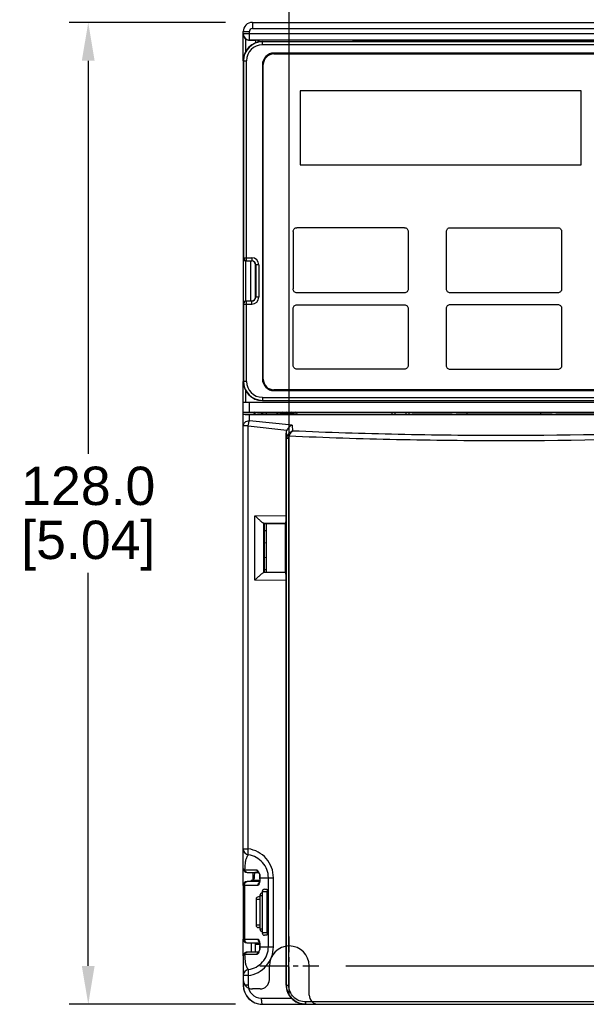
# Model space of a CAD drawing. Header units: inches. Extents: x 0 to 559, y 0 to 432.
# Tile 11 of 23: x 148 to 222, y 231 to 359. Entities that reach past the tile are written whole.
import ezdxf

# ---------------------------------------------------------------- set-up
doc = ezdxf.new("R2010")
doc.units = ezdxf.units.IN
doc.header["$LTSCALE"] = 10
doc.header["$MEASUREMENT"] = 0
doc.linetypes.add('CENTER2', pattern=[1.125, 0.75, -0.125, 0.125, -0.125])
doc.layers.add('CENTERLINE', color=40, linetype='CENTER2')
doc.layers.add('DIMENSIONS', color=140, linetype='Continuous')
doc.styles.add('TEXTSTYLE_1', font='arial.ttf')
doc.dimstyles.get("Standard").update_dxf_attribs({"dimtxt": 5, "dimasz": 5, "dimexe": 2.5, "dimexo": 3.5, "dimgap": 1, "dimtad": 0, "dimtih": 1, "dimtoh": 1, "dimdec": 1, "dimzin": 0, "dimdsep": 46, "dimtxsty": 'Standard', "dimcen": 0, "dimadec": 0, "dimazin": 0, "dimtfac": 1, "dimtdec": 1, "dimtofl": 0, "dimtmove": 0, "dimatfit": 3, "dimfxl": 0, "dimtolj": 1, "dimtzin": 0, "dimarcsym": 0})

# ---------------------------------------------------------------- blocks, each defined once
blk = doc.blocks.new('*D12')
at = {"layer": 'DEFPOINTS', "color": 0}
for p in [(245.55, 391.72), (177.55, 357.92), (245.55, 357.92)]:
    blk.add_point(p, dxfattribs=at)
at = {"layer": 'DIMENSIONS', "color": 0, "lineweight": -2}
for p, q in [((177.55, 361.42), (177.55, 394.22)), ((245.55, 361.42), (245.55, 394.22)), ((182.55, 391.72), (202.27, 391.72)), ((240.55, 391.72), (220.82, 391.72))]:
    blk.add_line(p, q, dxfattribs=at)
at = {"layer": 'DIMENSIONS', "color": 0}
for points in [[(182.55, 392.55), (182.55, 390.89), (177.55, 391.72)], [(240.55, 392.55), (240.55, 390.89), (245.55, 391.72)]]:
    blk.add_solid(points, dxfattribs=at)
at = {"layer": 'DIMENSIONS', "color": 0, "char_height": 5, "attachment_point": 5, "style": 'TEXTSTYLE_1'}
for s, insert in [('\\A1;68.0', (211.55, 395.27)), ('\\A1;[2.68]', (211.55, 387.51))]:
    blk.add_mtext(s, dxfattribs=dict(at, insert=insert))
blk = doc.blocks.new('*D14')
at = {"layer": 'DEFPOINTS', "color": 0}
for p in [(239.55, 372.69), (239.55, 357.96), (183.55, 239.96)]:
    blk.add_point(p, dxfattribs=at)
at = {"layer": 'DIMENSIONS', "color": 0, "lineweight": -2}
for p, q in [((183.55, 243.46), (183.55, 375.19)), ((239.55, 361.46), (239.55, 375.19)), ((188.55, 372.69), (202.27, 372.69)), ((234.55, 372.69), (220.82, 372.69))]:
    blk.add_line(p, q, dxfattribs=at)
at = {"layer": 'DIMENSIONS', "color": 0}
for points in [[(188.55, 373.52), (188.55, 371.85), (183.55, 372.69)], [(234.55, 373.52), (234.55, 371.85), (239.55, 372.69)]]:
    blk.add_solid(points, dxfattribs=at)
at = {"layer": 'DIMENSIONS', "color": 0, "char_height": 5, "attachment_point": 5, "style": 'TEXTSTYLE_1'}
for s, insert in [('\\A1;56.0', (211.55, 376.24)), ('\\A1;[2.20]', (211.55, 368.48))]:
    blk.add_mtext(s, dxfattribs=dict(at, insert=insert))
blk = doc.blocks.new('*D15')
at = {"layer": 'DEFPOINTS', "color": 0}
for p in [(243.4, 354.12), (187.4, 236.12), (270.76, 236.12)]:
    blk.add_point(p, dxfattribs=at)
at = {"layer": 'DIMENSIONS', "color": 0, "lineweight": -2}
for p, q in [((246.9, 354.12), (273.26, 354.12)), ((270.76, 349.12), (270.76, 302.87)), ((270.76, 241.12), (270.76, 287.36)), ((190.9, 236.12), (273.26, 236.12))]:
    blk.add_line(p, q, dxfattribs=at)
at = {"layer": 'DIMENSIONS', "color": 0}
for points in [[(269.92, 349.12), (271.59, 349.12), (270.76, 354.12)], [(269.92, 241.12), (271.59, 241.12), (270.76, 236.12)]]:
    blk.add_solid(points, dxfattribs=at)
at = {"layer": 'DIMENSIONS', "color": 0, "char_height": 5, "attachment_point": 5, "style": 'TEXTSTYLE_1'}
for s, insert in [('\\A1;118.0', (270.76, 298.67)), ('\\A1;[4.65]', (270.76, 290.91))]:
    blk.add_mtext(s, dxfattribs=dict(at, insert=insert))
blk = doc.blocks.new('*D16')
at = {"layer": 'DEFPOINTS', "color": 0}
for p in [(178.75, 359.12), (157.35, 231.12), (180.05, 231.12)]:
    blk.add_point(p, dxfattribs=at)
at = {"layer": 'DIMENSIONS', "color": 0, "lineweight": -2}
for p, q in [((175.25, 359.12), (154.85, 359.12)), ((157.35, 354.12), (157.35, 302.87)), ((157.35, 236.12), (157.35, 287.36)), ((176.55, 231.12), (154.85, 231.12))]:
    blk.add_line(p, q, dxfattribs=at)
at = {"layer": 'DIMENSIONS', "color": 0}
for points in [[(156.51, 354.12), (158.18, 354.12), (157.35, 359.12)], [(156.51, 236.12), (158.18, 236.12), (157.35, 231.12)]]:
    blk.add_solid(points, dxfattribs=at)
at = {"layer": 'DIMENSIONS', "color": 0, "char_height": 5, "attachment_point": 5, "style": 'TEXTSTYLE_1'}
for s, insert in [('\\A1;128.0', (157.35, 298.67)), ('\\A1;[5.04]', (157.35, 290.91))]:
    blk.add_mtext(s, dxfattribs=dict(at, insert=insert))

msp = doc.modelspace()

# ---------------------------------------------------------------- linework, layer by layer
for p, q in [((178.75, 359.12), (178.75, 358.32)), ((178.75, 359.12), (244.35, 359.12)), ((178.75, 358.32), (244.35, 358.32)), ((177.55, 354.12), (177.55, 357.92)), ((177.55, 357.92), (178.35, 357.92)), ((245.55, 357.61), (177.55, 357.61)), ((177.85, 356.97), (177.85, 355.29)), ((178.35, 356.8), (178.35, 357.92)), ((244.75, 356.81), (178.35, 356.81)), ((178.35, 356.8), (179.2, 356.8)), ((179.2, 356.46), (179.2, 356.8)), ((179.5, 356.55), (179.5, 356.8)), ((179.5, 356.8), (179.64, 356.65)), ((179.64, 356.58), (179.64, 356.65)), ((179.64, 356.65), (179.98, 356.62)), ((179.98, 356.61), (179.98, 356.62)), ((180.05, 356.19), (180.05, 356.62)), ((180.05, 356.62), (243.05, 356.62)), ((243.05, 356.59), (180.05, 356.59)), ((243.05, 356.19), (180.05, 356.19)), ((180.08, 356.62), (180.08, 356.62)), ((180.08, 356.62), (191.79, 356.62)), ((191.97, 356.8), (191.79, 356.62)), ((191.79, 356.62), (191.79, 356.62)), ((191.97, 356.8), (191.97, 356.62)), ((191.97, 356.8), (192.91, 356.8)), ((192.91, 356.8), (192.91, 356.62)), ((192.91, 356.8), (193.09, 356.62)), ((193.09, 356.62), (193.09, 356.62)), ((204.53, 356.62), (193.09, 356.62)), ((204.71, 356.8), (204.53, 356.62)), ((204.53, 356.62), (204.53, 356.62)), ((204.71, 356.8), (204.71, 356.62)), ((204.71, 356.8), (205.65, 356.8)), ((205.65, 356.8), (205.65, 356.62)), ((205.65, 356.8), (205.83, 356.62)), ((205.83, 356.62), (205.83, 356.62)), ((217.27, 356.62), (205.83, 356.62)), ((217.45, 356.8), (217.27, 356.62)), ((217.27, 356.62), (217.27, 356.62)), ((217.45, 356.8), (217.45, 356.62)), ((217.45, 356.8), (218.39, 356.8)), ((218.39, 356.8), (218.39, 356.62)), ((218.39, 356.8), (218.57, 356.62)), ((218.57, 356.62), (218.57, 356.62)), ((230.01, 356.62), (218.57, 356.62)), ((241.55, 355.12), (181.55, 355.12)), ((181.55, 355.02), (241.55, 355.02)), ((177.55, 354.12), (177.55, 328.42)), ((177.55, 354.12), (177.98, 354.12)), ((177.58, 354.12), (177.58, 328.44)), ((177.98, 328.04), (177.98, 354.12)), ((180.05, 353.62), (180.05, 312.62)), ((180.15, 312.62), (180.15, 353.62)), ((184.98, 350.18), (184.98, 340.56)), ((184.98, 350.18), (184.98, 340.56)), ((221.58, 350.18), (184.98, 350.18)), ((221.58, 350.18), (184.98, 350.18)), ((221.58, 340.56), (221.58, 350.18)), ((221.58, 340.56), (221.58, 350.18)), ((184.98, 340.56), (221.58, 340.56)), ((184.98, 340.56), (221.58, 340.56)), ((184.05, 331.86), (184.05, 324.37)), ((198.55, 332.36), (184.55, 332.36)), ((199.05, 331.86), (199.05, 324.37)), ((204.05, 324.37), (204.05, 331.86)), ((204.55, 332.36), (218.55, 332.36)), ((219.05, 331.86), (219.05, 324.37)), ((177.55, 328.42), (177.58, 328.44)), ((177.55, 328.42), (177.55, 322.42)), ((177.58, 328.44), (178.65, 328.44)), ((177.85, 328.03), (177.85, 322.8)), ((177.95, 328.02), (177.98, 328.04)), ((177.95, 328.02), (178.65, 328.02)), ((177.98, 328.04), (178.65, 328.04)), ((178.55, 322.82), (178.55, 328.02)), ((178.65, 328.44), (178.65, 328.02)), ((179.15, 323.32), (179.15, 327.52)), ((179.58, 327.52), (179.15, 327.52)), ((179.18, 327.52), (179.18, 323.32)), ((179.58, 327.52), (179.58, 323.32)), ((198.55, 323.87), (184.55, 323.87)), ((218.55, 323.87), (204.55, 323.87)), ((177.55, 322.42), (177.55, 312.32)), ((177.58, 322.39), (177.55, 322.42)), ((177.58, 322.39), (177.58, 312.32)), ((177.58, 322.39), (178.65, 322.39)), ((177.98, 322.79), (177.95, 322.82)), ((177.95, 322.82), (178.65, 322.82)), ((177.98, 312.32), (177.98, 322.79)), ((178.65, 322.79), (177.98, 322.79)), ((178.65, 322.39), (178.65, 322.82)), ((179.58, 323.32), (179.15, 323.32)), ((184.55, 322.31), (198.55, 322.31)), ((204.55, 322.36), (218.55, 322.36)), ((184.05, 314.42), (184.05, 321.81)), ((199.05, 321.81), (199.05, 314.42)), ((204.05, 314.37), (204.05, 321.86)), ((219.05, 321.86), (219.05, 314.37)), ((198.55, 313.92), (184.55, 313.92)), ((218.55, 313.87), (204.55, 313.87)), ((177.55, 308.06), (177.55, 312.32)), ((177.98, 312.32), (177.55, 312.32)), ((177.85, 311.14), (177.85, 309.62)), ((241.55, 311.22), (181.55, 311.22)), ((181.55, 311.12), (241.55, 311.12)), ((177.55, 309.62), (245.55, 309.62)), ((178.35, 308.32), (178.35, 309.62)), ((180.05, 310.24), (180.05, 309.82)), ((180.05, 310.24), (243.05, 310.24)), ((180.05, 309.84), (243.05, 309.84)), ((180.05, 309.82), (243.05, 309.82)), ((177.55, 308.32), (245.55, 308.32)), ((178.71, 308.06), (179.39, 308.08)), ((179.05, 308.32), (179.05, 308.07)), ((179.39, 308.08), (179.39, 308.06)), ((179.96, 308.05), (179.96, 308.32)), ((180.04, 308.32), (180.04, 308.05)), ((180.06, 308.32), (180.06, 308.05)), ((180.55, 308.32), (180.55, 308.05)), ((196.95, 308.03), (196.95, 308.32)), ((197.35, 308.03), (197.35, 308.32)), ((198.75, 308.32), (198.75, 308.03)), ((199.15, 308.32), (199.15, 308.03)), ((206.75, 308.04), (206.75, 308.32)), ((206.75, 308.09), (216.35, 308.09)), ((216.35, 308.04), (216.35, 308.32)), ((177.55, 308.06), (179.39, 308.06)), ((177.55, 248.82), (177.55, 308.04)), ((178.35, 307.2), (178.35, 308.02)), ((178.35, 308.02), (244.75, 308.02)), ((183.91, 306.62), (178.35, 307.2)), ((179.39, 308.05), (179.39, 308.06)), ((184.55, 308.05), (179.39, 308.05)), ((185.05, 308.03), (199.05, 308.03)), ((204.8, 308.05), (199.55, 308.05)), ((206.75, 308.04), (205.3, 308.04)), ((217.8, 308.04), (216.35, 308.04)), ((231.05, 308.05), (218.3, 308.05)), ((178.2, 306.51), (177.55, 306.51)), ((178.2, 251.38), (178.2, 306.51)), ((178.2, 306.51), (183.24, 305.98)), ((183.14, 305.56), (183.2, 304.9)), ((183.14, 294.85), (183.14, 305.56)), ((183.91, 306.62), (183.98, 305.85)), ((183.2, 233.62), (183.2, 304.9)), ((183.2, 304.9), (183.48, 304.9)), ((183.48, 233.62), (183.48, 304.9)), ((179.08, 294.81), (183.14, 294.85)), ((179.08, 286.42), (179.08, 294.81)), ((180.23, 293.82), (183.09, 293.85)), ((180.25, 287.42), (180.25, 293.81)), ((180.25, 293.81), (180.29, 293.77)), ((180.29, 293.77), (183.05, 293.8)), ((180.3, 293.77), (180.29, 293.77)), ((180.29, 292.97), (180.29, 291.02)), ((180.3, 292.97), (180.29, 292.97)), ((180.55, 292.82), (180.29, 292.82)), ((180.3, 292.97), (180.3, 293.77)), ((180.55, 293.77), (180.55, 287.46)), ((183.09, 293.85), (183.05, 293.8)), ((183.05, 287.43), (183.05, 293.8)), ((180.55, 291.23), (180.29, 291.27)), ((180.3, 291.02), (180.29, 291.02)), ((180.29, 290.22), (180.29, 288.27)), ((180.3, 290.22), (180.29, 290.22)), ((180.3, 290.22), (180.3, 291.02)), ((180.29, 289.36), (180.55, 289.4)), ((180.3, 288.27), (180.29, 288.27)), ((180.3, 287.47), (180.3, 288.27)), ((180.3, 287.82), (180.55, 287.82)), ((183.14, 286.38), (179.08, 286.42)), ((183.09, 287.38), (180.23, 287.41)), ((180.25, 287.42), (180.29, 287.46)), ((180.3, 287.47), (180.29, 287.46)), ((180.29, 287.46), (183.05, 287.43)), ((183.09, 287.38), (183.05, 287.43)), ((183.14, 233.62), (183.14, 286.38)), ((177.55, 251.38), (178.2, 251.38)), ((177.55, 246.62), (177.55, 248.82)), ((177.72, 248.64), (179.28, 248.64)), ((178.05, 248.32), (179.55, 248.32)), ((178.85, 247.32), (178.85, 248.32)), ((179.55, 248.32), (179.05, 248.32)), ((177.55, 246.62), (177.55, 239.62)), ((179.47, 246.62), (177.55, 246.62)), ((177.7, 246.62), (177.7, 239.62)), ((179.67, 247.12), (178.05, 247.12)), ((178.6, 247.32), (178.6, 247.12)), ((178.6, 247.32), (179.69, 247.32)), ((179.1, 247.32), (179.1, 247.12)), ((179.7, 247.47), (179.7, 247.37)), ((179.72, 247.62), (179.71, 247.62)), ((179.72, 247.62), (181.48, 247.62)), ((180.83, 238.62), (180.83, 247.62)), ((181.48, 238.62), (181.48, 247.62)), ((179.73, 245.32), (179.73, 240.92)), ((179.73, 245.32), (180.02, 245.32)), ((180.02, 245.82), (180.02, 240.42)), ((180.02, 245.82), (180.65, 245.82)), ((180.32, 246.12), (180.64, 246.12)), ((180.65, 240.42), (180.65, 245.82)), ((179.22, 244.82), (179.22, 241.42)), ((179.22, 244.82), (179.73, 244.82)), ((179.73, 245.12), (179.52, 245.12)), ((179.73, 241.42), (179.22, 241.42)), ((179.73, 241.12), (179.52, 241.12)), ((180.02, 240.92), (179.73, 240.92)), ((180.65, 240.42), (180.02, 240.42)), ((180.64, 240.12), (180.32, 240.12)), ((177.55, 237.42), (177.55, 239.62)), ((177.55, 239.62), (179.47, 239.62)), ((178.05, 239.12), (179.67, 239.12)), ((178.6, 239.12), (178.6, 237.92)), ((179.1, 239.12), (179.1, 237.92)), ((179.69, 238.92), (179.1, 238.92)), ((179.28, 237.59), (177.72, 237.59)), ((179.55, 237.92), (178.05, 237.92)), ((179.71, 238.52), (179.7, 238.4)), ((179.72, 238.62), (179.71, 238.61)), ((179.71, 238.61), (179.71, 238.52)), ((179.72, 238.62), (181.48, 238.62)), ((177.55, 237.42), (177.55, 233.62)), ((178.2, 234.85), (177.55, 234.85)), ((178.2, 233.62), (177.55, 233.62)), ((178.2, 234.85), (178.2, 233.62)), ((183.14, 233.62), (183.48, 233.62)), ((179.9, 231.92), (183.82, 231.92)), ((180.05, 231.12), (243.05, 231.12)), ((237.4, 231.42), (185.69, 231.42))]:
    msp.add_line(p, q)
at = {"ltscale": 0.75}
for p, q in [((180.95, 234.32), (180.95, 236.12)), ((186.15, 232.32), (186.15, 236.12)), ((179.75, 233.12), (178.75, 233.12))]:
    msp.add_line(p, q, dxfattribs=at)
for points in [[(179.51, 248.39), (179.51, 248.39), (179.52, 248.37), (179.54, 248.34), (179.57, 248.3), (179.6, 248.23)], [(179.6, 248.23), (179.63, 248.15), (179.66, 248.06), (179.68, 247.95), (179.7, 247.84)], [(179.7, 247.84), (179.71, 247.72), (179.71, 247.62)], [(179.7, 247.37), (179.69, 247.27), (179.68, 247.19), (179.67, 247.11), (179.65, 247.05), (179.64, 247), (179.63, 246.96)], [(179.71, 247.62), (179.71, 247.59), (179.7, 247.47)], [(179.62, 239.28), (179.62, 239.28), (179.63, 239.27), (179.64, 239.24), (179.65, 239.19), (179.66, 239.13), (179.68, 239.06), (179.69, 238.97), (179.7, 238.88)], [(179.7, 238.88), (179.7, 238.77), (179.71, 238.66), (179.71, 238.61)], [(179.7, 238.4), (179.68, 238.29), (179.66, 238.18), (179.63, 238.09), (179.6, 238.01), (179.57, 237.94), (179.54, 237.89), (179.52, 237.86)]]:
    msp.add_lwpolyline(points)
for centre, radius, start, end in [((178.75, 357.92), 1.2, 90, 180), ((178.75, 357.92), 1.2, 90, 180), ((178.75, 357.92), 0.4, 90, 180), ((178.35, 357.61), 0.8, 180.0012, 270.0012), ((180.05, 354.12), 2.5, 90, 180), ((180.05, 354.12), 2.47, 90, 180), ((180.05, 354.12), 2.07, 90, 180), ((181.55, 353.62), 1.5, 90, 180), ((181.55, 353.62), 1.4, 90, 180), ((177.98, 328.44), 0.4, 180.0209, 269.979), ((178.65, 327.52), 0.928, 0, 90), ((178.65, 327.52), 0.528, 0, 90), ((178.65, 327.52), 0.5, 0, 90), ((177.98, 322.39), 0.4, 90.0209, 179.9791), ((178.65, 323.32), 0.928, 270, 0), ((178.65, 323.32), 0.528, 270, 0), ((178.65, 323.32), 0.5, 270, 0), ((180.05, 312.32), 2.5, 180, 270), ((180.05, 312.32), 2.47, 180, 270), ((180.05, 312.32), 2.07, 180, 270), ((181.55, 312.62), 1.5, 180, 270), ((181.55, 312.62), 1.4, 180, 270), ((183.25, 307.12), 1.65, 133.2867, 145.2792), ((183.25, 307.12), 1.35, 117.205, 135.8873), ((183.25, 307.12), 1.18, 52.7756, 127.1997), ((183.25, 307.12), 1.09, 59.3622, 120.6138), ((183.25, 307.12), 1.35, 44.0881, 62.795), ((183.25, 307.12), 1.65, 33.7987, 46.7133), ((178.35, 251.38), 0.8, 179.9996, 261.9823), ((178.05, 248.82), 0.5, 179.9991, 269.9995), ((178.11, 248.66), 0.345, 259.0009, 269.9358), ((179.73, 248.79), 0.475, 243.4843, 257.9158), ((178.03, 247.65), 1.69, 358.7779, 6.5767), ((178.05, 246.62), 0.5, 90, 180), ((178.11, 246.79), 0.328, 90.0503, 99.9646), ((174.55, 247.71), 5.17, 357.1405, 358.9424), ((180.03, 245.32), 0.3, 92.6502, 180), ((180.32, 245.82), 0.3, 90, 180), ((179.52, 244.82), 0.3, 90, 180), ((179.52, 241.42), 0.3, 180, 270), ((180.03, 240.92), 0.3, 180, 267.3499), ((180.32, 240.42), 0.3, 180, 270), ((178.05, 239.62), 0.5, 180, 270), ((174.55, 238.52), 5.17, 1.0583, 2.8636), ((178.05, 237.42), 0.5, 89.9993, 180.0014), ((178.11, 237.57), 0.345, 90.0641, 101.0012), ((179.73, 237.44), 0.475, 102.0794, 116.459), ((178.26, 238.52), 1.45, 337.8517, 342.1983), ((178.03, 238.58), 1.69, 353.8708, 357.5494), ((178.05, 238.58), 1.67, 357.5222, 1.2349), ((178.35, 234.85), 0.8, 98.0177, 180.0006), ((180.05, 233.62), 2.5, 180, 270), ((180.05, 233.62), 2.5, 180, 230.2198), ((179.9, 233.62), 1.7, 180.0005, 269.9995), ((180.05, 233.62), 2.5, 232.5, 244.1483), ((180.05, 233.62), 2.5, 263.1733, 270), ((185.63, 233.52), 2.4, 267.1156, 269.9996)]:
    msp.add_arc(centre, radius, start, end)
for centre, radius, start, end in [((183.55, 236.12), 2.6, 0, 180), ((178.75, 234.32), 1.2, 180, 270), ((179.75, 234.32), 1.2, 270, 0), ((187.35, 232.32), 1.2, 180, 270)]:
    msp.add_arc(centre, radius, start, end, dxfattribs=at)
for centre, major_axis, ratio, start_param, end_param in [((178.35, 357.6), (0, 0.8), 0.999962, -3.816724, -3.141593), ((179.2, 356.8), (0.3, 0), 0.008727, 0.008727, 1.570796), ((180.08, 356.62), (0.1, 0), 0.008727, 3.228859, 4.712389), ((177.95, 328.42), (0.283, 0.283), 0.999695, -3.926839, -2.356347), ((177.95, 322.42), (-0.283, 0.283), 0.999695, -0.785246, 0.785246), ((179.05, 307.02), (0, 1.3), 0.153846, 0, 0.632593), ((178.35, 308.04), (0.8, 0), 0.035998, -3.141593, -1.570796), ((185.05, 308.04), (0.5, 0), 0.017455, -3.141593, -1.570796), ((199.05, 308.04), (0.5, 0), 0.017455, -1.570796, 0), ((205.3, 308.05), (0.5, 0), 0.017455, 3.141593, 4.712389), ((217.8, 308.05), (0.5, 0), 0.017455, -1.570796, 0), ((183.95, 305.45), (-0.324, 0.89), 0.832898, 0.670948, 1.159088), ((183.09, 294.84), (0, 1), 0.053777, -3.087855, -1.568573), ((179.25, 293.81), (1, 0), 0.052408, 0.05236, 0.231368), ((179.25, 287.42), (1, 0), 0.052408, -0.231368, -0.05236), ((183.09, 286.39), (0, 1), 0.053777, -1.57302, -0.053738), ((178.89, 248.32), (0, 1), 0.153846, -3.141593, -1.570796), ((185.67, 233.62), (2.53, 0), 0.989114, -3.141593, -2.39383)]:
    msp.add_ellipse(centre, major_axis=major_axis, ratio=ratio, start_param=start_param, end_param=end_param)
for points, knots in [([(177.55, 357.6), (177.55, 357.54), (177.56, 357.43), (177.61, 357.26), (177.71, 357.1), (177.8, 357.01), (177.85, 356.97)], [0, 0, 0, 0, 0.234807, 0.476101, 0.730295, 1, 1, 1, 1]), ([(184.05, 331.86), (184.05, 331.99), (184.15, 332.26), (184.42, 332.36), (184.55, 332.36)], [0, 0, 0, 0, 0.50005, 1, 1, 1, 1]), ([(198.55, 332.36), (198.68, 332.36), (198.94, 332.26), (199.05, 331.99), (199.05, 331.86)], [0, 0, 0, 0, 0.49995, 1, 1, 1, 1]), ([(204.05, 331.86), (204.05, 331.99), (204.15, 332.26), (204.42, 332.36), (204.55, 332.36)], [0, 0, 0, 0, 0.50005, 1, 1, 1, 1]), ([(218.55, 332.36), (218.68, 332.36), (218.94, 332.26), (219.05, 331.99), (219.05, 331.86)], [0, 0, 0, 0, 0.499901, 1, 1, 1, 1]), ([(219.05, 324.37), (219.05, 324.24), (218.94, 323.97), (218.68, 323.87), (218.55, 323.87)], [0, 0, 0, 0, 0.50005, 1, 1, 1, 1]), ([(184.05, 321.81), (184.05, 321.94), (184.15, 322.2), (184.42, 322.31), (184.55, 322.31)], [0, 0, 0, 0, 0.500032, 1, 1, 1, 1]), ([(198.55, 322.31), (198.68, 322.31), (198.94, 322.2), (199.05, 321.94), (199.05, 321.81)], [0, 0, 0, 0, 0.499968, 1, 1, 1, 1]), ([(204.05, 321.86), (204.05, 321.99), (204.15, 322.26), (204.42, 322.36), (204.55, 322.36)], [0, 0, 0, 0, 0.50005, 1, 1, 1, 1]), ([(218.55, 322.36), (218.68, 322.36), (218.94, 322.26), (219.05, 321.99), (219.05, 321.86)], [0, 0, 0, 0, 0.499901, 1, 1, 1, 1]), ([(184.55, 313.92), (184.42, 313.92), (184.15, 314.03), (184.05, 314.29), (184.05, 314.42)], [0, 0, 0, 0, 0.500032, 1, 1, 1, 1]), ([(199.05, 314.42), (199.05, 314.29), (198.94, 314.03), (198.68, 313.92), (198.55, 313.92)], [0, 0, 0, 0, 0.499968, 1, 1, 1, 1]), ([(219.05, 314.37), (219.05, 314.24), (218.94, 313.97), (218.68, 313.87), (218.55, 313.87)], [0, 0, 0, 0, 0.50005, 1, 1, 1, 1]), ([(177.55, 306.51), (177.55, 306.6), (177.59, 306.79), (177.77, 307.01), (178.04, 307.17), (178.24, 307.2), (178.35, 307.2)], [0, 0, 0, 0, 0.233241, 0.4766, 0.733637, 1, 1, 1, 1]), ([(178.2, 306.51), (178.22, 306.64), (178.25, 306.83), (178.3, 307.06), (178.33, 307.16), (178.35, 307.2)], [0, 0, 0, 0, 0.571905, 0.812054, 1, 1, 1, 1]), ([(183.91, 306.62), (183.77, 306.56), (183.51, 306.38), (183.31, 306.13), (183.24, 305.98)], [0, 0, 0, 0, 0.474644, 1, 1, 1, 1]), ([(183.98, 305.85), (183.84, 305.81), (183.58, 305.66), (183.38, 305.43), (183.3, 305.3)], [0, 0, 0, 0, 0.486625, 1, 1, 1, 1]), ([(183.54, 305.17), (183.59, 305.32), (183.7, 305.56), (183.88, 305.78), (183.98, 305.85)], [0, 0, 0, 0, 0.546862, 1, 1, 1, 1]), ([(239.12, 305.85), (229.93, 305.45), (216.14, 305.16), (197.76, 305.36), (188.57, 305.65), (183.98, 305.85)], [0, 0, 0, 0, 0.499986, 0.750167, 1, 1, 1, 1]), ([(183.3, 305.3), (183.33, 305.28), (183.41, 305.24), (183.49, 305.2), (183.54, 305.17)], [0, 0, 0, 0, 0.374559, 1, 1, 1, 1]), ([(239.55, 305.17), (230.23, 304.77), (216.21, 304.46), (197.54, 304.67), (188.2, 304.97), (183.54, 305.17)], [0, 0, 0, 0, 0.499987, 0.750174, 1, 1, 1, 1]), ([(180.23, 293.82), (180.22, 293.82), (180.19, 293.83), (180.12, 293.87), (180.02, 293.94), (179.89, 294.05), (179.73, 294.19), (179.57, 294.33), (179.35, 294.54), (179.18, 294.7), (179.08, 294.81)], [0, 0, 0, 0, 0.023139, 0.056711, 0.15006, 0.269018, 0.403827, 0.548021, 0.697327, 1, 1, 1, 1]), ([(180.23, 287.41), (180.22, 287.41), (180.19, 287.4), (180.12, 287.36), (180.02, 287.29), (179.89, 287.18), (179.73, 287.04), (179.57, 286.9), (179.35, 286.69), (179.18, 286.53), (179.08, 286.42)], [0, 0, 0, 0, 0.023139, 0.056711, 0.15006, 0.269018, 0.403827, 0.548021, 0.697327, 1, 1, 1, 1]), ([(178.24, 250.59), (178.2, 250.57), (178.1, 250.48), (177.96, 250.25), (177.85, 249.88), (177.77, 249.33), (177.74, 248.91), (177.72, 248.64)], [0, 0, 0, 0, 0.062054, 0.184499, 0.391628, 0.614825, 1, 1, 1, 1]), ([(178.24, 250.59), (178.23, 250.59), (178.2, 250.61), (178.18, 250.69), (178.17, 250.85), (178.17, 251.09), (178.19, 251.28), (178.2, 251.38)], [0, 0, 0, 0, 0.038231, 0.101695, 0.316765, 0.630443, 1, 1, 1, 1]), ([(181.48, 247.62), (181.48, 248.07), (181.32, 248.98), (180.6, 250.17), (179.52, 251.03), (178.65, 251.32), (178.2, 251.38)], [0, 0, 0, 0, 0.251666, 0.502396, 0.751756, 1, 1, 1, 1]), ([(180.83, 247.62), (180.83, 247.98), (180.69, 248.7), (180.13, 249.64), (179.27, 250.31), (178.58, 250.54), (178.24, 250.59)], [0, 0, 0, 0, 0.252745, 0.503938, 0.752883, 1, 1, 1, 1]), ([(177.55, 248.82), (177.55, 248.78), (177.6, 248.7), (177.68, 248.67), (177.72, 248.64)], [0, 0, 0, 0, 0.387123, 1, 1, 1, 1]), ([(177.72, 248.64), (177.73, 248.63), (177.75, 248.57), (177.78, 248.51), (177.81, 248.47)], [0, 0, 0, 0, 0.254997, 1, 1, 1, 1]), ([(177.81, 248.47), (177.84, 248.43), (177.91, 248.37), (178, 248.33), (178.05, 248.32)], [0, 0, 0, 0, 0.51326, 1, 1, 1, 1]), ([(179.28, 248.64), (179.3, 248.58), (179.36, 248.47), (179.47, 248.39), (179.52, 248.37)], [0, 0, 0, 0, 0.503215, 1, 1, 1, 1]), ([(179.28, 248.64), (179.31, 248.64), (179.38, 248.61), (179.51, 248.47), (179.59, 248.31), (179.63, 248.19)], [0, 0, 0, 0, 0.143948, 0.355841, 1, 1, 1, 1]), ([(179.63, 248.19), (179.64, 248.16), (179.68, 248.05), (179.7, 247.93), (179.71, 247.84)], [0, 0, 0, 0, 0.233982, 1, 1, 1, 1]), ([(177.7, 246.62), (177.7, 246.65), (177.71, 246.77), (177.76, 246.9), (177.82, 246.97)], [0, 0, 0, 0, 0.259184, 1, 1, 1, 1]), ([(177.82, 246.97), (177.85, 247.01), (177.92, 247.07), (178, 247.1), (178.05, 247.11)], [0, 0, 0, 0, 0.514568, 1, 1, 1, 1]), ([(179.69, 247.15), (179.68, 247.08), (179.66, 246.95), (179.62, 246.79), (179.57, 246.7), (179.54, 246.64), (179.5, 246.62), (179.47, 246.62)], [0, 0, 0, 0, 0.372691, 0.665989, 0.779108, 0.870115, 1, 1, 1, 1]), ([(179.47, 246.62), (179.47, 246.69), (179.5, 246.83), (179.59, 246.95), (179.64, 247)], [0, 0, 0, 0, 0.502743, 1, 1, 1, 1]), ([(179.71, 247.45), (179.71, 247.43), (179.71, 247.33), (179.7, 247.23), (179.69, 247.15)], [0, 0, 0, 0, 0.260208, 1, 1, 1, 1]), ([(180.64, 246.12), (180.64, 246.12), (180.64, 246.1), (180.65, 246.08), (180.65, 246.03), (180.65, 246), (180.65, 245.98)], [0, 0, 0, 0, 0.072484, 0.270783, 0.586131, 1, 1, 1, 1]), ([(180.65, 245.98), (180.65, 245.97), (180.65, 245.91), (180.65, 245.86), (180.65, 245.82)], [0, 0, 0, 0, 0.230505, 1, 1, 1, 1]), ([(180.65, 240.42), (180.65, 240.38), (180.65, 240.32), (180.65, 240.25), (180.65, 240.21), (180.65, 240.17), (180.64, 240.14), (180.64, 240.13), (180.64, 240.12), (180.64, 240.12)], [0, 0, 0, 0, 0.381136, 0.553457, 0.704449, 0.82846, 0.920982, 0.97839, 1, 1, 1, 1]), ([(177.7, 239.62), (177.7, 239.58), (177.71, 239.46), (177.76, 239.33), (177.82, 239.26)], [0, 0, 0, 0, 0.259184, 1, 1, 1, 1]), ([(177.82, 239.26), (177.85, 239.22), (177.94, 239.14), (178.05, 239.12), (178.1, 239.12)], [0, 0, 0, 0, 0.516315, 1, 1, 1, 1]), ([(179.47, 239.62), (179.47, 239.54), (179.5, 239.4), (179.59, 239.28), (179.64, 239.23)], [0, 0, 0, 0, 0.502744, 1, 1, 1, 1]), ([(179.47, 239.62), (179.5, 239.62), (179.54, 239.59), (179.57, 239.53), (179.62, 239.44), (179.66, 239.29), (179.68, 239.15), (179.69, 239.08)], [0, 0, 0, 0, 0.129926, 0.220942, 0.334051, 0.627322, 1, 1, 1, 1]), ([(179.69, 239.08), (179.69, 239.05), (179.7, 238.95), (179.71, 238.85), (179.71, 238.78)], [0, 0, 0, 0, 0.238446, 1, 1, 1, 1]), ([(177.72, 237.59), (177.68, 237.57), (177.6, 237.53), (177.55, 237.45), (177.55, 237.42)], [0, 0, 0, 0, 0.612868, 1, 1, 1, 1]), ([(177.72, 237.59), (177.73, 237.6), (177.75, 237.66), (177.78, 237.72), (177.81, 237.76)], [0, 0, 0, 0, 0.254997, 1, 1, 1, 1]), ([(177.72, 237.59), (177.74, 237.32), (177.77, 236.9), (177.85, 236.35), (177.96, 235.98), (178.1, 235.75), (178.2, 235.66), (178.24, 235.64)], [0, 0, 0, 0, 0.385295, 0.60805, 0.815424, 0.937933, 1, 1, 1, 1]), ([(177.81, 237.76), (177.84, 237.8), (177.91, 237.86), (178, 237.9), (178.05, 237.91)], [0, 0, 0, 0, 0.513265, 1, 1, 1, 1]), ([(178.2, 234.85), (178.65, 234.91), (179.52, 235.2), (180.6, 236.06), (181.32, 237.25), (181.48, 238.16), (181.48, 238.62)], [0, 0, 0, 0, 0.248244, 0.497605, 0.748334, 1, 1, 1, 1]), ([(178.24, 235.64), (178.58, 235.69), (179.27, 235.92), (180.13, 236.59), (180.69, 237.53), (180.83, 238.25), (180.83, 238.62)], [0, 0, 0, 0, 0.247117, 0.496062, 0.747255, 1, 1, 1, 1]), ([(179.28, 237.59), (179.3, 237.65), (179.36, 237.76), (179.47, 237.84), (179.52, 237.87)], [0, 0, 0, 0, 0.50322, 1, 1, 1, 1]), ([(179.52, 237.8), (179.48, 237.74), (179.42, 237.65), (179.32, 237.59), (179.28, 237.59)], [0, 0, 0, 0, 0.618892, 1, 1, 1, 1]), ([(179.61, 237.97), (179.6, 237.96), (179.57, 237.9), (179.54, 237.84), (179.52, 237.8)], [0, 0, 0, 0, 0.270044, 1, 1, 1, 1]), ([(179.71, 238.4), (179.71, 238.37), (179.69, 238.26), (179.67, 238.15), (179.64, 238.08)], [0, 0, 0, 0, 0.262651, 1, 1, 1, 1]), ([(178.24, 235.64), (178.23, 235.64), (178.2, 235.62), (178.18, 235.54), (178.17, 235.38), (178.17, 235.14), (178.19, 234.95), (178.2, 234.85)], [0, 0, 0, 0, 0.038226, 0.10169, 0.316761, 0.63044, 1, 1, 1, 1]), ([(185.71, 231.12), (185.39, 231.12), (184.73, 231.24), (183.9, 231.8), (183.34, 232.63), (183.2, 233.29), (183.2, 233.62)], [0, 0, 0, 0, 0.249857, 0.499775, 0.749828, 1, 1, 1, 1]), ([(185.69, 231.42), (185.41, 231.42), (184.83, 231.53), (184.09, 232.02), (183.6, 232.75), (183.48, 233.33), (183.48, 233.62)], [0, 0, 0, 0, 0.249759, 0.499634, 0.749728, 1, 1, 1, 1]), ([(179.9, 231.92), (179.9, 231.81), (179.91, 231.62), (179.94, 231.38), (179.97, 231.21), (180.01, 231.13), (180.04, 231.12), (180.05, 231.12)], [0, 0, 0, 0, 0.368226, 0.682417, 0.898209, 0.961724, 1, 1, 1, 1]), ([(183.82, 231.92), (184.04, 231.68), (184.57, 231.29), (185.2, 231.13), (185.51, 231.12)], [0, 0, 0, 0, 0.512249, 1, 1, 1, 1]), ([(185.7, 231.27), (185.7, 231.28), (185.69, 231.33), (185.69, 231.38), (185.69, 231.42)], [0, 0, 0, 0, 0.235719, 1, 1, 1, 1]), ([(185.71, 231.12), (185.71, 231.12), (185.71, 231.13), (185.7, 231.16), (185.7, 231.21), (185.7, 231.24), (185.7, 231.27)], [0, 0, 0, 0, 0.076488, 0.27592, 0.590599, 1, 1, 1, 1])]:
    msp.add_open_spline(points, degree=3, knots=knots)
for points in [[(184.55, 323.87), (184.42, 323.87), (184.15, 323.97), (184.05, 324.24), (184.05, 324.37)], [(199.05, 324.37), (199.05, 324.24), (198.94, 323.97), (198.68, 323.87), (198.55, 323.87)], [(204.55, 323.87), (204.42, 323.87), (204.15, 323.97), (204.05, 324.24), (204.05, 324.37)], [(204.55, 313.87), (204.42, 313.87), (204.15, 313.97), (204.05, 314.24), (204.05, 314.37)], [(183.3, 305.3), (183.24, 305.18), (183.21, 305.04), (183.2, 304.9)], [(183.48, 304.9), (183.48, 305), (183.5, 305.09), (183.54, 305.17)]]:
    msp.add_open_spline(points, degree=3)
at = {"layer": 'CENTERLINE', "ltscale": 0.5}
for p, q in [((183.55, 232.27), (183.55, 239.96)), ((179.7, 236.12), (187.4, 236.12))]:
    msp.add_line(p, q, dxfattribs=at)

# ---------------------------------------------------------------- dimensions: what is measured, and where the dimension line sits
at = {"layer": 'DIMENSIONS'}
for base, p1, p2, picture, middle in [((245.55, 391.72), (177.55, 357.92), (245.55, 357.92), '*D12', (211.55, 391.72)), ((239.55, 372.69), (183.55, 239.96), (239.55, 357.96), '*D14', (211.55, 372.69))]:
    dim = msp.add_linear_dim(base=base, p1=p1, p2=p2, dimstyle='Standard', override={"dimpost": '\\X', "dimtxsty": 'TEXTSTYLE_1'}, dxfattribs=at)
    dim.commit()
    dim.dimension.update_dxf_attribs({"geometry": picture, "text_midpoint": middle})
for base, p1, p2, picture, middle in [((157.35, 231.12), (178.75, 359.12), (180.05, 231.12), '*D16', (157.35, 295.12)), ((270.76, 236.12), (243.4, 354.12), (187.4, 236.12), '*D15', (270.76, 295.12))]:
    dim = msp.add_linear_dim(base=base, p1=p1, p2=p2, angle=90, dimstyle='Standard', override={"dimpost": '\\X', "dimtxsty": 'TEXTSTYLE_1'}, dxfattribs=at)
    dim.commit()
    dim.dimension.update_dxf_attribs({"geometry": picture, "text_midpoint": middle})

doc.saveas('drawing.dxf')
